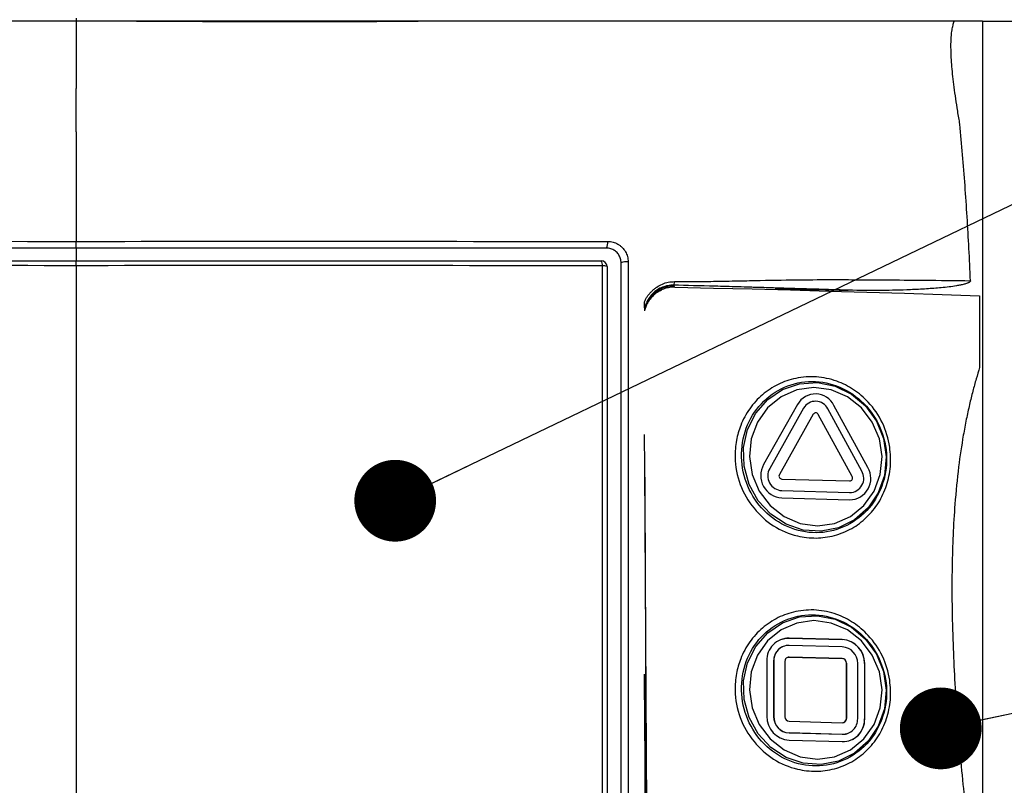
# Model space of a CAD drawing. Header units: millimetres. Extents: x 0 to 768, y 0 to 594.
# Tile 21 of 145: x 141 to 175, y 184 to 211. Entities that reach past the tile are written whole.
import ezdxf

# ---------------------------------------------------------------- set-up
doc = ezdxf.new("R2010")
doc.units = ezdxf.units.MM
doc.header["$LTSCALE"] = 2.75
doc.layers.add('DIMENSIONS', color=140, linetype='Continuous', lineweight=25)
doc.styles.add('SLDTEXTSTYLE0', font='TXT', dxfattribs={"width": 0.7})
doc.dimstyles.new('SLDDIMSTYLE0', dxfattribs={"dimtxt": 5.934521, "dimasz": 9.0805, "dimexe": 0, "dimexo": 0.0625, "dimgap": 1.48363, "dimtad": 0, "dimtih": 1, "dimtoh": 1, "dimdec": 1, "dimrnd": 1e-09, "dimzin": 4, "dimdsep": 46, "dimtxsty": 'SLDTEXTSTYLE0', "dimsah": 1, "dimcen": 0.09, "dimadec": 0, "dimazin": 1, "dimtfac": 1, "dimtdec": 1, "dimtofl": 0, "dimtmove": 0, "dimatfit": 3, "dimfxl": 0, "dimfrac": 2, "dimtolj": 1, "dimtzin": 12, "dimarcsym": 0})
doc.dimstyles.new('SLDDIMSTYLE3', dxfattribs={"dimtxt": 0.18, "dimasz": 2.794, "dimexe": 0, "dimexo": 0.0625, "dimgap": 0, "dimtad": 0, "dimtih": 1, "dimtoh": 1, "dimdec": 0, "dimrnd": 1e-09, "dimzin": 0, "dimdsep": 46, "dimtxsty": 'Standard', "dimblk1": 'DOT', "dimblk2": 'DOT', "dimsah": 1, "dimcen": 0.09, "dimadec": 0, "dimazin": 0, "dimtfac": 2.794, "dimtdec": 0, "dimtofl": 0, "dimtmove": 0, "dimatfit": 3, "dimldrblk": 'DOT', "dimfxl": 0, "dimfrac": 2, "dimtolj": 1, "dimtzin": 0, "dimarcsym": 0})

# ---------------------------------------------------------------- blocks, each defined once
blk = doc.blocks.new('_D_6')
at = {"layer": 'DIMENSIONS'}
for p, q in [((92.282, 211.787), (92.282, 327.306)), ((194.282, 211.787), (194.282, 327.306)), ((92.282, 318.574), (125.414, 318.574)), ((133.456, 318.574), (131.463, 318.574)), ((131.463, 318.574), (131.463, 309.142)), ((151.091, 318.574), (153.084, 318.574)), ((153.084, 318.574), (153.084, 309.142)), ((194.282, 318.574), (159.134, 318.574)), ((131.463, 309.142), (133.456, 309.142)), ((153.084, 309.142), (151.091, 309.142))]:
    blk.add_line(p, q, dxfattribs=at)
for points in [[(92.282, 318.574), (101.362, 317.177), (101.362, 319.971)], [(194.282, 318.574), (185.201, 319.971), (185.201, 317.177)]]:
    blk.add_solid(points, dxfattribs=at)
at = {"layer": 'DIMENSIONS', "char_height": 5.8208, "attachment_point": 1, "style": 'SLDTEXTSTYLE0'}
for s, insert in [('102.0', (130.988, 327.406)), ('4.02', (133.456, 316.646))]:
    blk.add_mtext(s, dxfattribs=dict(at, insert=insert))
blk = doc.blocks.new('_Dot')
at = {"color": 0, "linetype": 'ByBlock', "lineweight": -2}
blk.add_line((-0.5, 0), (-1, 0), dxfattribs=at)
at = {"color": 0, "linetype": 'ByBlock', "const_width": 0.5}
blk.add_lwpolyline([(-0.25, 0, 1), (0.25, 0, 1)], format="xyb", close=True, dxfattribs=at)

msp = doc.modelspace()

# ---------------------------------------------------------------- linework, layer by layer
for p, q in [((143.282, 210.695), (143.282, 210.595)), ((154.379, 210.582), (154.374, 210.595)), ((174.255, 210.595), (174.155, 210.595)), ((143.282, 202.842), (143.282, 203.074)), ((143.282, 202.243), (143.282, 202.412)), ((163.702, 201.577), (163.702, 201.548)), ((163.34, 201.44), (163.278, 201.415)), ((174.154, 201.216), (174.154, 198.766)), ((167.933, 197.507), (166.773, 195.448)), ((168.14, 197.377), (166.98, 195.317)), ((170.127, 195.23), (168.968, 197.354)), ((170.335, 195.349), (169.175, 197.472)), ((168.471, 197.168), (167.312, 195.109)), ((169.796, 195.04), (168.637, 197.164)), ((162.695, 196.474), (162.702, 195.335)), ((162.702, 195.335), (162.823, 175.067)), ((167.394, 194.957), (169.713, 194.893)), ((167.394, 194.559), (169.713, 194.495)), ((167.394, 194.31), (169.713, 194.246)), ((167.418, 189.493), (167.415, 189.492)), ((167.645, 189.523), (167.642, 189.522)), ((167.642, 189.522), (169.459, 189.472)), ((169.462, 189.472), (167.645, 189.523)), ((169.462, 189.472), (169.459, 189.472)), ((167.489, 189.253), (167.486, 189.253)), ((169.462, 189.224), (167.645, 189.274)), ((167.645, 188.876), (167.642, 188.875)), ((167.642, 188.875), (169.459, 188.824)), ((169.462, 188.825), (167.645, 188.876)), ((169.462, 188.825), (169.459, 188.824)), ((166.88, 188.747), (166.88, 186.855)), ((167.119, 188.741), (167.117, 188.74)), ((167.117, 186.848), (167.117, 188.74)), ((167.119, 188.741), (167.119, 186.849)), ((167.502, 188.73), (167.502, 186.838)), ((169.606, 188.672), (169.603, 188.671)), ((169.603, 188.671), (169.603, 186.779)), ((169.606, 186.78), (169.606, 188.672)), ((169.988, 186.769), (169.988, 188.661)), ((170.227, 188.655), (170.225, 188.654)), ((170.225, 188.654), (170.225, 186.762)), ((170.227, 186.762), (170.227, 188.655)), ((167.119, 186.849), (167.117, 186.848)), ((169.606, 186.78), (169.603, 186.779)), ((170.227, 186.762), (170.225, 186.762)), ((167.645, 186.685), (169.462, 186.634)), ((167.645, 186.286), (167.642, 186.285)), ((169.459, 186.235), (167.642, 186.285)), ((167.645, 186.286), (169.462, 186.236)), ((169.462, 186.236), (169.459, 186.235)), ((169.616, 186.255), (169.619, 186.256)), ((167.645, 186.037), (169.462, 185.987)), ((169.687, 186.016), (169.69, 186.017))]:
    msp.add_line(p, q)
at = {"flags": 128}
for points in [[(163.741, 201.511), (165.064, 201.481), (166.382, 201.448), (167.694, 201.414), (168.999, 201.378), (170.298, 201.34), (171.591, 201.301), (172.876, 201.259), (174.154, 201.216)], [(170.962, 195.712), (170.901, 195.079), (170.691, 194.486), (170.344, 193.97), (169.883, 193.564), (169.336, 193.292), (168.738, 193.173), (168.126, 193.213), (167.539, 193.41), (167.014, 193.752), (166.583, 194.216), (166.274, 194.775), (166.106, 195.393), (166.09, 196.031), (166.226, 196.649), (166.507, 197.207), (166.914, 197.672), (167.422, 198.014), (167.999, 198.211), (168.609, 198.251), (169.213, 198.132), (169.773, 197.86), (170.255, 197.454), (170.628, 196.938), (170.869, 196.345), (170.962, 195.712)], [(166.286, 195.722), (166.379, 195.11), (166.62, 194.54), (166.993, 194.051), (167.472, 193.675), (168.025, 193.439), (168.614, 193.358), (169.199, 193.439), (169.74, 193.675), (170.2, 194.051), (170.548, 194.54), (170.76, 195.11), (170.822, 195.722), (170.729, 196.334), (170.488, 196.904), (170.115, 197.393), (169.636, 197.769), (169.083, 198.005), (168.494, 198.086), (167.909, 198.005), (167.368, 197.769), (166.907, 197.393), (166.559, 196.904), (166.347, 196.334), (166.286, 195.722)], [(170.962, 187.745), (170.901, 187.112), (170.691, 186.519), (170.344, 186.003), (169.883, 185.597), (169.336, 185.325), (168.738, 185.206), (168.126, 185.246), (167.539, 185.443), (167.014, 185.784), (166.583, 186.249), (166.274, 186.808), (166.106, 187.426), (166.09, 188.064), (166.226, 188.681), (166.507, 189.24), (166.914, 189.705), (167.422, 190.047), (167.999, 190.244), (168.609, 190.284), (169.213, 190.165), (169.773, 189.893), (170.255, 189.487), (170.628, 188.971), (170.869, 188.378), (170.962, 187.745)], [(166.286, 187.755), (166.379, 187.143), (166.62, 186.573), (166.993, 186.084), (167.472, 185.708), (168.025, 185.472), (168.614, 185.391), (169.199, 185.472), (169.74, 185.708), (170.2, 186.084), (170.548, 186.573), (170.76, 187.143), (170.822, 187.755), (170.729, 188.367), (170.488, 188.937), (170.115, 189.426), (169.636, 189.802), (169.083, 190.038), (168.494, 190.119), (167.909, 190.038), (167.368, 189.802), (166.907, 189.426), (166.559, 188.937), (166.347, 188.367), (166.286, 187.755)], [(167.415, 189.492), (167.493, 189.511), (167.642, 189.522)], [(167.6, 188.869), (167.615, 188.873), (167.642, 188.875)], [(169.616, 186.255), (169.562, 186.243), (169.459, 186.235)]]:
    msp.add_lwpolyline(points, dxfattribs=at)
for centre, radius, start, end in [((161.118, 203.01), 0.33, 329.3636, 10.821), ((161.03, 202.277), 0.234, 351.1952, 35.0981), ((161.222, 202.212), 0.2, 360, 90), ((161.295, 201.971), 0.272, 62.2208, 97.0188), ((162.075, 201.923), 0.454, 81.315, 112.4758), ((168.545, 197.157), 0.705, 26.5938, 150.2318), ((168.548, 197.143), 0.47, 26.5938, 150.2318), ((168.553, 197.122), 0.094, 26.5938, 150.2318), ((167.439, 195.073), 0.764, 150.6162, 266.6543), ((167.424, 195.067), 0.509, 150.6162, 266.6543), ((169.707, 194.976), 0.73, 270.4713, 30.765), ((169.709, 194.981), 0.487, 270.4713, 30.765), ((167.4, 195.059), 0.102, 150.6162, 266.6543), ((169.713, 194.99), 0.0973, 270.4713, 30.765), ((167.637, 188.766), 0.757, 89.3389, 181.4395), ((169.417, 188.665), 0.807, 359.1663, 87.0084), ((169.42, 188.666), 0.807, 359.1663, 87.0084), ((167.641, 188.751), 0.525, 107.1902, 181.2327), ((167.639, 188.754), 0.52, 89.3389, 181.4395), ((169.433, 188.669), 0.555, 359.1663, 87.0084), ((167.644, 188.734), 0.142, 89.3389, 181.4395), ((169.452, 188.673), 0.151, 359.1663, 87.0084), ((169.454, 188.674), 0.151, 359.1663, 87.0084), ((167.688, 186.843), 0.807, 179.1663, 267.0084), ((167.671, 186.84), 0.555, 179.1663, 267.0084), ((167.674, 186.84), 0.555, 179.1663, 267.0084), ((167.653, 186.836), 0.151, 179.1663, 267.0084), ((169.464, 186.776), 0.142, 269.3389, 1.4395), ((169.468, 186.756), 0.52, 269.3389, 1.4395), ((169.471, 186.743), 0.757, 269.3389, 1.4395), ((169.46, 186.776), 0.143, 287.1902, 1.2327), ((169.461, 186.745), 0.763, 287.1902, 1.2327)]:
    msp.add_arc(centre, radius, start, end)
for points in [[(143.282, 210.595), (139.659, 210.597), (135.921, 210.597), (132.154, 210.595)], [(143.282, 210.595), (143.282, 209.829), (143.282, 209.062), (143.282, 208.294)], [(143.364, 210.595), (143.337, 210.595), (143.309, 210.595), (143.282, 210.595)], [(154.374, 210.595), (150.719, 210.595), (147.049, 210.595), (143.364, 210.595)], [(155.103, 210.595), (154.86, 210.595), (154.617, 210.595), (154.374, 210.595)], [(173.29, 210.595), (167.41, 210.596), (161.225, 210.597), (155.103, 210.594)], [(174.155, 210.595), (173.868, 210.595), (173.579, 210.595), (173.29, 210.595)], [(143.282, 206.811), (143.282, 207.306), (143.282, 207.8), (143.282, 208.294)], [(143.282, 206.811), (143.282, 206.704), (143.282, 206.597), (143.282, 206.489)], [(143.282, 206.489), (143.282, 206.288), (143.282, 206.087), (143.282, 205.886)], [(143.282, 205.886), (143.282, 204.95), (143.282, 204.013), (143.282, 203.074)], [(125.122, 203.072), (131.223, 203.077), (137.39, 203.079), (143.282, 203.074)], [(143.282, 203.074), (149.174, 203.079), (155.341, 203.077), (161.442, 203.072)], [(143.282, 202.842), (137.178, 202.842), (131.138, 202.842), (125.162, 202.842)], [(143.282, 202.842), (143.282, 202.699), (143.282, 202.555), (143.282, 202.412)], [(161.402, 202.842), (155.425, 202.842), (149.385, 202.842), (143.282, 202.842)], [(143.282, 202.243), (137.446, 202.248), (131.343, 202.246), (125.302, 202.241)], [(125.342, 202.412), (131.26, 202.412), (137.24, 202.412), (143.282, 202.412)], [(143.282, 202.412), (149.324, 202.412), (155.304, 202.412), (161.222, 202.412)], [(161.262, 202.241), (155.221, 202.246), (149.118, 202.248), (143.282, 202.243)], [(143.282, 202.243), (143.282, 192.863), (143.282, 183.299), (143.282, 173.34)], [(161.902, 172.951), (161.902, 182.792), (161.902, 192.595), (161.902, 202.342)], [(161.422, 202.212), (161.422, 192.632), (161.422, 182.998), (161.422, 173.327)], [(167.164, 201.456), (167.998, 201.44), (168.832, 201.423), (169.666, 201.405)], [(162.702, 200.803), (162.702, 200.872), (162.702, 200.942), (162.702, 201.011)], [(162.72, 174.714), (162.762, 181.758), (162.765, 188.611), (162.717, 195.349)], [(162.749, 177.053), (162.748, 180.803), (162.732, 184.548), (162.702, 188.288)]]:
    msp.add_open_spline(points, degree=3)
for points, knots in [([(154.379, 210.582), (154.066, 210.58), (153.459, 210.578), (152.573, 210.575), (151.737, 210.573), (150.952, 210.571), (150.217, 210.571), (149.533, 210.571), (148.735, 210.573), (147.604, 210.577), (146.163, 210.585), (144.682, 210.593), (143.762, 210.594), (143.364, 210.595)], [0, 0, 0, 0, 0.085429, 0.166148, 0.24218, 0.313549, 0.380281, 0.442402, 0.49994, 0.597637, 0.74997, 0.8919, 1, 1, 1, 1]), ([(155.103, 210.594), (155.041, 210.592), (154.898, 210.587), (154.656, 210.583), (154.477, 210.582), (154.379, 210.582)], [0, 0, 0, 0, 0.259291, 0.592657, 1, 1, 1, 1]), ([(173.482, 207.073), (173.456, 207.223), (173.406, 207.514), (173.34, 207.937), (173.285, 208.33), (173.242, 208.696), (173.209, 209.032), (173.186, 209.34), (173.175, 209.619), (173.175, 209.87), (173.186, 210.092), (173.208, 210.286), (173.239, 210.453), (173.274, 210.55), (173.29, 210.595)], [0, 0, 0, 0, 0.12785, 0.247365, 0.358584, 0.46155, 0.556318, 0.642955, 0.721549, 0.792215, 0.855111, 0.91046, 0.95859, 1, 1, 1, 1]), ([(174.255, 210.595), (174.519, 210.595), (175.046, 210.595), (175.83, 210.595), (176.607, 210.595), (177.375, 210.595), (178.136, 210.595), (178.889, 210.595), (179.634, 210.595), (180.371, 210.595), (181.101, 210.595), (181.582, 210.595), (181.823, 210.595)], [0, 0, 0, 0, 0.102324, 0.204094, 0.305323, 0.406027, 0.506219, 0.605912, 0.705122, 0.803864, 0.902151, 1, 1, 1, 1]), ([(174.255, 210.595), (174.255, 210.07), (174.255, 209.016), (174.255, 207.423), (174.255, 205.81), (174.255, 204.177), (174.255, 202.525), (174.255, 200.851), (174.255, 199.157), (174.255, 197.441), (174.255, 195.704), (174.255, 193.944), (174.255, 192.162), (174.255, 190.356), (174.255, 188.527), (174.255, 186.674), (174.255, 184.796), (174.255, 182.893), (174.255, 180.964), (174.255, 179.008), (174.255, 177.026), (174.255, 175.016), (174.255, 172.977), (174.255, 170.91), (174.255, 169.521), (174.255, 168.822)], [0, 0, 0, 0, 0.0380249, 0.0764703, 0.1153446, 0.1546566, 0.1944156, 0.2346314, 0.2753141, 0.3164746, 0.3581238, 0.4002736, 0.4429361, 0.486124, 0.5298504, 0.574129, 0.618974, 0.6644001, 0.7104225, 0.757057, 0.8043199, 0.8522281, 0.9007987, 0.9500499, 1, 1, 1, 1]), ([(173.842, 201.731), (173.825, 202.097), (173.792, 202.824), (173.729, 203.907), (173.657, 204.975), (173.576, 206.029), (173.513, 206.726), (173.482, 207.073)], [0, 0, 0, 0, 0.205123, 0.407645, 0.607607, 0.805045, 1, 1, 1, 1]), ([(161.442, 203.072), (161.474, 203.071), (161.535, 203.069), (161.626, 203.051), (161.712, 203.023), (161.793, 202.983), (161.869, 202.931), (161.962, 202.848), (162.058, 202.727), (162.132, 202.555), (162.14, 202.433), (162.144, 202.371)], [0, 0, 0, 0, 0.08694, 0.170556, 0.252307, 0.33375, 0.416459, 0.501942, 0.669401, 0.83112, 1, 1, 1, 1]), ([(161.902, 202.342), (161.901, 202.365), (161.899, 202.41), (161.885, 202.478), (161.861, 202.543), (161.829, 202.605), (161.788, 202.663), (161.738, 202.715), (161.681, 202.759), (161.617, 202.795), (161.549, 202.822), (161.476, 202.839), (161.427, 202.841), (161.402, 202.842)], [0, 0, 0, 0, 0.087007, 0.174209, 0.26181, 0.350011, 0.439009, 0.528996, 0.620157, 0.712671, 0.806709, 0.902434, 1, 1, 1, 1]), ([(161.266, 173.338), (161.266, 174.006), (161.266, 175.331), (161.266, 177.305), (161.265, 179.251), (161.265, 181.169), (161.265, 183.06), (161.264, 184.924), (161.264, 186.763), (161.264, 188.577), (161.264, 190.366), (161.263, 192.131), (161.263, 193.871), (161.263, 195.589), (161.262, 197.284), (161.262, 198.956), (161.262, 200.606), (161.262, 201.698), (161.262, 202.241)], [0, 0, 0, 0, 0.069024, 0.137078, 0.204184, 0.270367, 0.335649, 0.400052, 0.463597, 0.526304, 0.588194, 0.649283, 0.709592, 0.769137, 0.827935, 0.886001, 0.943351, 1, 1, 1, 1]), ([(162.144, 202.371), (162.144, 201.82), (162.144, 200.71), (162.144, 199.032), (162.145, 197.332), (162.145, 195.609), (162.145, 193.863), (162.145, 192.092), (162.146, 190.297), (162.146, 188.477), (162.146, 186.632), (162.147, 184.76), (162.147, 182.862), (162.147, 180.937), (162.147, 178.984), (162.148, 177.003), (162.148, 174.992), (162.148, 173.642), (162.148, 172.962)], [0, 0, 0, 0, 0.056585, 0.113877, 0.171891, 0.230644, 0.290152, 0.350432, 0.411501, 0.473378, 0.536084, 0.599637, 0.66406, 0.729374, 0.7956, 0.862764, 0.930889, 1, 1, 1, 1]), ([(162.702, 201.011), (162.717, 201.044), (162.747, 201.109), (162.805, 201.2), (162.871, 201.287), (162.947, 201.369), (163.033, 201.445), (163.152, 201.534), (163.31, 201.623), (163.514, 201.688), (163.655, 201.695), (163.726, 201.699)], [0, 0, 0, 0, 0.0819057, 0.1641326, 0.2474736, 0.3326903, 0.4204956, 0.5115419, 0.676382, 0.8370345, 1, 1, 1, 1]), ([(163.702, 201.577), (163.667, 201.576), (163.598, 201.576), (163.498, 201.562), (163.403, 201.54), (163.314, 201.51), (163.232, 201.473), (163.156, 201.431), (163.088, 201.384), (163.027, 201.334), (162.972, 201.282), (162.924, 201.229), (162.882, 201.174), (162.846, 201.12), (162.815, 201.067), (162.798, 201.031), (162.789, 201.013)], [0, 0, 0, 0, 0.092273, 0.1813273, 0.2671649, 0.3497879, 0.4291988, 0.5054004, 0.5783961, 0.6481894, 0.7147847, 0.7781871, 0.8384023, 0.8954371, 0.9492998, 1, 1, 1, 1]), ([(163.702, 201.548), (163.572, 201.537), (163.314, 201.515), (163.038, 201.328), (162.893, 201.174), (162.856, 201.102), (162.85, 201.091)], [0, 0, 0, 0, 0.380071, 0.76011, 0.964744, 1, 1, 1, 1]), ([(163.702, 201.577), (163.708, 201.579), (163.715, 201.593), (163.724, 201.641), (163.727, 201.673), (163.726, 201.699)], [0, 0, 0, 0, 0.5, 0.5, 1, 1, 1, 1]), ([(169.666, 201.405), (169.539, 201.409), (169.366, 201.414), (169.172, 201.42), (169.033, 201.425), (168.956, 201.427), (168.583, 201.438), (168.018, 201.456), (167.517, 201.471), (167.046, 201.485), (166.825, 201.492), (166.573, 201.499), (166.518, 201.501), (166.444, 201.503), (166.385, 201.505), (166.348, 201.506), (166.172, 201.511), (165.757, 201.523), (164.837, 201.549), (164.133, 201.567), (163.702, 201.577)], [0, 0, 0, 0, 0.0625, 0.09375, 0.09375, 0.125, 0.125, 0.25, 0.375, 0.375, 0.5, 0.5, 0.53125, 0.546875, 0.546875, 0.5625, 0.5625, 0.625, 0.75, 1, 1, 1, 1]), ([(163.726, 201.699), (163.887, 201.699), (164.243, 201.699), (164.832, 201.706), (165.529, 201.717), (166.506, 201.738), (167.641, 201.76), (168.802, 201.769), (169.861, 201.766), (170.983, 201.759), (172.339, 201.747), (173.314, 201.737), (173.842, 201.731)], [0, 0, 0, 0, 0.046674, 0.103966, 0.171889, 0.250454, 0.390768, 0.506219, 0.593672, 0.705138, 0.840597, 1, 1, 1, 1]), ([(173.842, 201.731), (173.841, 201.727), (173.84, 201.717), (173.829, 201.703), (173.814, 201.688), (173.791, 201.672), (173.763, 201.656), (173.723, 201.639), (173.676, 201.623), (173.599, 201.602), (173.495, 201.579), (173.325, 201.547), (173.106, 201.517), (172.766, 201.481), (172.326, 201.447), (171.651, 201.414), (170.759, 201.389), (170.049, 201.399), (169.666, 201.405)], [0, 0, 0, 0, 0.002958, 0.006864, 0.01199, 0.018456, 0.026329, 0.035664, 0.049076, 0.062554, 0.092599, 0.125068, 0.186411, 0.250169, 0.369231, 0.500015, 0.730187, 1, 1, 1, 1]), ([(163.741, 201.511), (163.712, 201.511), (163.652, 201.511), (163.564, 201.501), (163.477, 201.484), (163.364, 201.452), (163.227, 201.393), (163.078, 201.296), (162.947, 201.174), (162.838, 201.031), (162.752, 200.872), (162.719, 200.756), (162.702, 200.698)], [0, 0, 0, 0, 0.062909, 0.125192, 0.187285, 0.249628, 0.37509, 0.499569, 0.624759, 0.749732, 0.874714, 1, 1, 1, 1]), ([(162.8, 201.034), (162.854, 201.101), (162.962, 201.236), (163.134, 201.359), (163.248, 201.397), (163.281, 201.408)], [0, 0, 0, 0, 0.4153, 0.830242, 1, 1, 1, 1]), ([(162.79, 201.013), (162.787, 201.007), (162.779, 200.991), (162.763, 200.961), (162.745, 200.922), (162.723, 200.873), (162.709, 200.835), (162.702, 200.815)], [0, 0, 0, 0, 0.122992, 0.282719, 0.481444, 0.720319, 1, 1, 1, 1]), ([(162.789, 201.013), (162.791, 201.016), (162.794, 201.022), (162.798, 201.03), (162.8, 201.034)], [0, 0, 0, 0, 0.413298, 1, 1, 1, 1]), ([(162.702, 200.803), (162.702, 200.787), (162.702, 200.756), (162.702, 200.716), (162.702, 200.698)], [0, 0, 0, 0, 0.5300092, 1, 1, 1, 1]), ([(174.154, 198.766), (174.114, 198.637), (174.032, 198.369), (173.917, 197.946), (173.804, 197.487), (173.695, 196.987), (173.562, 196.281), (173.42, 195.317), (173.274, 193.825), (173.189, 191.804), (173.225, 189.405), (173.342, 187.338), (173.47, 185.74), (173.612, 184.213), (173.831, 182.199), (174.04, 180.607), (174.154, 179.742)], [0, 0, 0, 0, 0.021449, 0.044526, 0.069409, 0.096303, 0.125442, 0.182656, 0.249716, 0.360697, 0.499462, 0.624623, 0.683923, 0.749706, 0.863942, 1, 1, 1, 1]), ([(170.292, 193.649), (170.138, 193.501), (169.795, 193.244), (169.201, 193.005), (168.564, 192.914), (167.846, 193), (167.086, 193.312), (166.402, 193.937), (165.92, 194.753), (165.771, 195.582), (165.824, 196.267), (165.987, 196.834), (166.277, 197.376), (166.719, 197.855), (167.257, 198.213), (167.888, 198.428), (168.577, 198.48), (169.257, 198.332), (169.863, 198.03), (170.414, 197.557), (170.873, 196.895), (171.102, 196.117), (171.131, 195.381), (170.996, 194.729), (170.72, 194.132), (170.446, 193.797), (170.292, 193.649)], [0, 0, 0, 0, 0.038381, 0.077043, 0.11541, 0.153923, 0.206154, 0.258464, 0.312847, 0.367137, 0.40088, 0.431432, 0.469816, 0.508177, 0.54664, 0.584949, 0.627567, 0.670045, 0.708487, 0.746974, 0.796621, 0.846209, 0.884709, 0.923005, 0.961574, 1, 1, 1, 1]), ([(170.21, 193.792), (170.445, 194.02), (170.634, 194.296), (170.896, 194.908), (170.967, 195.242), (170.982, 195.917), (170.924, 196.258), (170.689, 196.895), (170.511, 197.19), (170.062, 197.691), (169.791, 197.896), (169.197, 198.185), (168.875, 198.268), (168.226, 198.301), (167.9, 198.25), (167.295, 198.022), (167.016, 197.844), (166.547, 197.39), (166.358, 197.113), (166.096, 196.502), (166.025, 196.167), (166.01, 195.492), (166.068, 195.151), (166.303, 194.515), (166.481, 194.219), (166.93, 193.719), (167.201, 193.514), (167.795, 193.225), (168.117, 193.142), (168.766, 193.109), (169.092, 193.16), (169.697, 193.388), (169.976, 193.565), (170.21, 193.792)], [0, 0, 0, 0, 0.0625, 0.0625, 0.125, 0.125, 0.1875, 0.1875, 0.25, 0.25, 0.3125, 0.3125, 0.375, 0.375, 0.4375, 0.4375, 0.5, 0.5, 0.5625, 0.5625, 0.625, 0.625, 0.6875, 0.6875, 0.75, 0.75, 0.8125, 0.8125, 0.875, 0.875, 0.9375, 0.9375, 1, 1, 1, 1]), ([(170.292, 185.682), (170.138, 185.534), (169.795, 185.277), (169.201, 185.038), (168.564, 184.947), (167.846, 185.033), (167.086, 185.345), (166.402, 185.97), (165.92, 186.786), (165.771, 187.615), (165.824, 188.3), (165.987, 188.867), (166.277, 189.409), (166.719, 189.888), (167.257, 190.246), (167.888, 190.461), (168.577, 190.513), (169.257, 190.365), (169.863, 190.063), (170.414, 189.59), (170.873, 188.928), (171.102, 188.15), (171.131, 187.414), (170.996, 186.762), (170.72, 186.165), (170.446, 185.83), (170.292, 185.682)], [0, 0, 0, 0, 0.038381, 0.077043, 0.11541, 0.153923, 0.206154, 0.258464, 0.312847, 0.367137, 0.40088, 0.431432, 0.469816, 0.508177, 0.54664, 0.584949, 0.627567, 0.670045, 0.708487, 0.746974, 0.796621, 0.846209, 0.884709, 0.923005, 0.961574, 1, 1, 1, 1]), ([(170.21, 185.825), (170.445, 186.052), (170.634, 186.329), (170.896, 186.941), (170.967, 187.275), (170.982, 187.95), (170.924, 188.291), (170.689, 188.928), (170.511, 189.223), (170.062, 189.724), (169.791, 189.929), (169.197, 190.217), (168.875, 190.301), (168.226, 190.334), (167.9, 190.283), (167.295, 190.055), (167.016, 189.877), (166.547, 189.423), (166.358, 189.146), (166.096, 188.535), (166.025, 188.2), (166.01, 187.525), (166.068, 187.184), (166.303, 186.548), (166.481, 186.252), (166.93, 185.752), (167.201, 185.547), (167.795, 185.258), (168.117, 185.174), (168.766, 185.142), (169.092, 185.193), (169.697, 185.421), (169.976, 185.598), (170.21, 185.825)], [0, 0, 0, 0, 0.0625, 0.0625, 0.125, 0.125, 0.1875, 0.1875, 0.25, 0.25, 0.3125, 0.3125, 0.375, 0.375, 0.4375, 0.4375, 0.5, 0.5, 0.5625, 0.5625, 0.625, 0.625, 0.6875, 0.6875, 0.75, 0.75, 0.8125, 0.8125, 0.875, 0.875, 0.9375, 0.9375, 1, 1, 1, 1])]:
    msp.add_open_spline(points, degree=3, knots=knots)

# ---------------------------------------------------------------- dimensions: what is measured, and where the dimension line sits
at = {"layer": 'DIMENSIONS'}
dim = msp.add_linear_dim(base=(194.282, 318.574), p1=(92.282, 208.295), p2=(194.282, 208.295), dimstyle='SLDDIMSTYLE0', dxfattribs=at)
dim.commit()
dim.dimension.update_dxf_attribs({"geometry": '_D_6', "text_midpoint": (142.274, 318.574), "dimtype": 160})

# ---------------------------------------------------------------- leaders
for points in [[(154.183, 194.215), (214.668, 223.233)], [(172.827, 186.439), (214.018, 195.124)]]:
    msp.add_leader(points, dimstyle='SLDDIMSTYLE3', dxfattribs=at)

doc.saveas('drawing.dxf')
